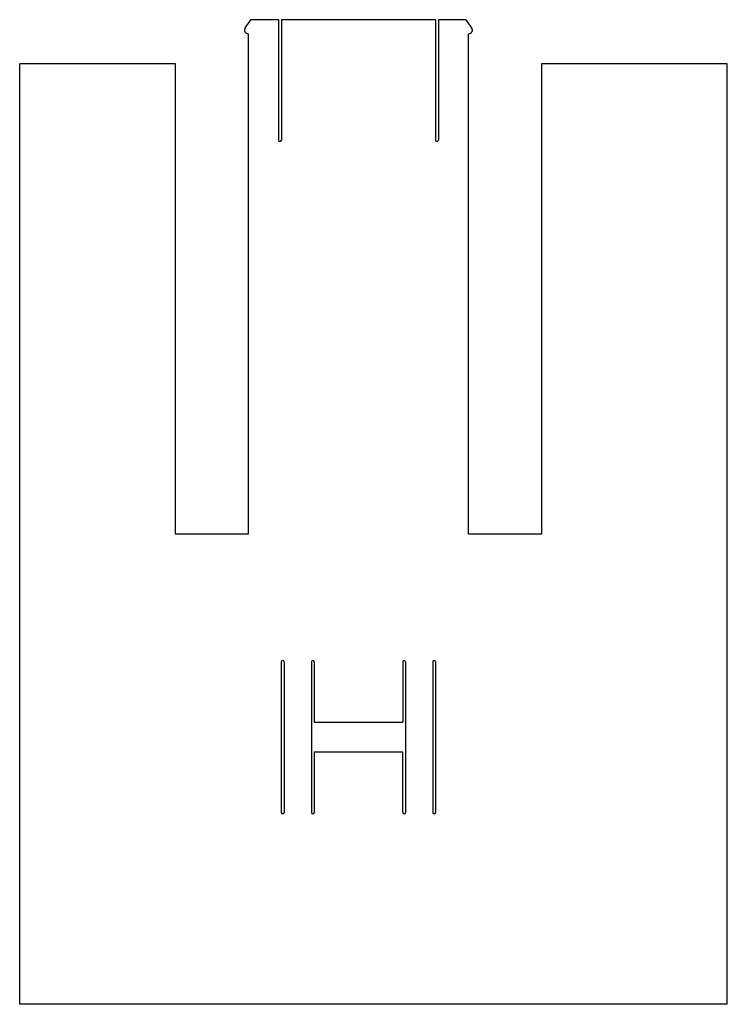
# Model space of a CAD drawing. Extents: x -75 to 0, y 0 to 105.
import ezdxf

# ---------------------------------------------------------------- set-up
doc = ezdxf.new("R2010")
doc.units = 0
doc.layers.add('Shape2DView', color=7, linetype='CONTINUOUS')

msp = doc.modelspace()

# ---------------------------------------------------------------- linework, layer by layer
at = {"layer": 'Shape2DView'}
for p, q in [((-51.32, 103.82), (-50.68, 104.68)), ((-50.68, 104.68), (-47.78, 104.68)), ((-47.78, 104.68), (-47.78, 91.88)), ((-47.48, 104.68), (-47.48, 91.88)), ((-47.48, 104.68), (-31.1, 104.68)), ((-31.1, 104.68), (-31.1, 91.88)), ((-30.8, 104.68), (-30.8, 91.88)), ((-30.8, 104.68), (-27.9, 104.68)), ((-27.9, 104.68), (-27.26, 103.82)), ((-51, 103.18), (-51, 49.98)), ((-27.58, 49.98), (-27.58, 103.18)), ((-75.29, -0.02), (-75.29, 99.98)), ((-58.73, 99.98), (-75.29, 99.98)), ((-58.73, 49.98), (-58.73, 99.98)), ((-19.85, 99.98), (-19.85, 49.98)), ((-0.09, 99.98), (-19.85, 99.98)), ((-0.09, -0.02), (-0.09, 99.98)), ((-51, 49.98), (-58.73, 49.98)), ((-19.85, 49.98), (-27.58, 49.98)), ((-47.49, 36.38), (-47.49, 20.38)), ((-47.19, 36.38), (-47.19, 20.38)), ((-44.29, 36.38), (-44.29, 20.38)), ((-43.99, 36.38), (-43.99, 29.98)), ((-34.59, 36.38), (-34.59, 29.98)), ((-34.29, 36.38), (-34.29, 20.38)), ((-31.39, 36.38), (-31.39, 20.38)), ((-31.09, 36.38), (-31.09, 20.38)), ((-43.99, 29.98), (-34.59, 29.98)), ((-43.99, 26.78), (-43.99, 20.38)), ((-34.59, 26.78), (-43.99, 26.78)), ((-34.59, 20.38), (-34.59, 26.78)), ((-0.09, -0.02), (-75.29, -0.02))]:
    msp.add_line(p, q, dxfattribs=at)
for centre, major_axis, start_param, end_param in [((-51, 103.58), (0.243, -0.318), 3.41879, 5.62992), ((-27.58, 103.58), (0.243, -0.318), 5.62992, 1.55787), ((-47.63, 91.88), (0.091, -0.119), 4.05913, 0.917533), ((-30.95, 91.88), (0.091, -0.119), 4.05913, 0.917533), ((-47.34, 36.38), (0.091, -0.119), 0.917533, 4.05913), ((-44.14, 36.38), (0.091, -0.119), 0.917533, 4.05913), ((-34.44, 36.38), (0.091, -0.119), 0.917533, 4.05913), ((-31.24, 36.38), (0.091, -0.119), 0.917533, 4.05913), ((-47.34, 20.38), (0.091, -0.119), 4.05913, 0.917533), ((-44.14, 20.38), (0.091, -0.119), 4.05913, 0.917533), ((-34.44, 20.38), (0.091, -0.119), 4.05913, 0.917533), ((-31.24, 20.38), (0.091, -0.119), 4.05913, 0.917533)]:
    msp.add_ellipse(centre, major_axis=major_axis, ratio=1, start_param=start_param, end_param=end_param, dxfattribs=at)

doc.saveas('drawing.dxf')
